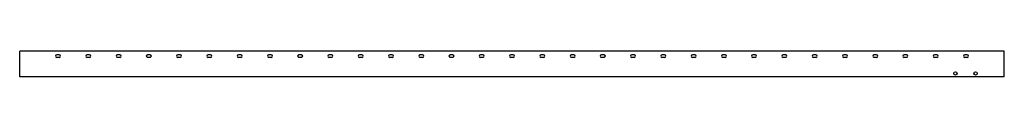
# Model space of a CAD drawing. Header units: millimetres. Extents: x -867 to 1085, y 178 to 230.
import ezdxf

# ---------------------------------------------------------------- set-up
doc = ezdxf.new("R2010")
doc.units = ezdxf.units.MM

msp = doc.modelspace()

# ---------------------------------------------------------------- linework, layer by layer
at = {"color": 7, "linetype": 'Continuous', "lineweight": 25}
for p, q in [((1084.7, 229.7), (-867.3, 229.7)), ((-867.3, 178.3), (-867.3, 229.7)), ((-788.8, 222.2), (-793.8, 222.2)), ((-788.8, 217.2), (-793.8, 217.2)), ((-728.8, 222.2), (-733.8, 222.2)), ((-728.8, 217.2), (-733.8, 217.2)), ((-668.8, 222.2), (-673.8, 222.2)), ((-668.8, 217.2), (-673.8, 217.2)), ((-608.8, 222.2), (-613.8, 222.2)), ((-608.8, 217.2), (-613.8, 217.2)), ((-548.8, 222.2), (-553.8, 222.2)), ((-548.8, 217.2), (-553.8, 217.2)), ((-488.8, 222.2), (-493.8, 222.2)), ((-488.8, 217.2), (-493.8, 217.2)), ((-428.8, 222.2), (-433.8, 222.2)), ((-428.8, 217.2), (-433.8, 217.2)), ((-368.8, 222.2), (-373.8, 222.2)), ((-368.8, 217.2), (-373.8, 217.2)), ((-308.8, 222.2), (-313.8, 222.2)), ((-308.8, 217.2), (-313.8, 217.2)), ((-248.8, 222.2), (-253.8, 222.2)), ((-248.8, 217.2), (-253.8, 217.2)), ((-188.8, 222.2), (-193.8, 222.2)), ((-188.8, 217.2), (-193.8, 217.2)), ((-128.8, 222.2), (-133.8, 222.2)), ((-128.8, 217.2), (-133.8, 217.2)), ((-68.8, 222.2), (-73.8, 222.2)), ((-68.8, 217.2), (-73.8, 217.2)), ((-8.8, 222.2), (-13.8, 222.2)), ((-8.8, 217.2), (-13.8, 217.2)), ((51.2, 222.2), (46.2, 222.2)), ((51.2, 217.2), (46.2, 217.2)), ((111.2, 222.2), (106.2, 222.2)), ((111.2, 217.2), (106.2, 217.2)), ((171.2, 222.2), (166.2, 222.2)), ((171.2, 217.2), (166.2, 217.2)), ((231.2, 222.2), (226.2, 222.2)), ((231.2, 217.2), (226.2, 217.2)), ((291.2, 222.2), (286.2, 222.2)), ((291.2, 217.2), (286.2, 217.2)), ((351.2, 222.2), (346.2, 222.2)), ((351.2, 217.2), (346.2, 217.2)), ((411.2, 222.2), (406.2, 222.2)), ((411.2, 217.2), (406.2, 217.2)), ((471.2, 222.2), (466.2, 222.2)), ((471.2, 217.2), (466.2, 217.2)), ((531.2, 222.2), (526.2, 222.2)), ((531.2, 217.2), (526.2, 217.2)), ((591.2, 222.2), (586.2, 222.2)), ((591.2, 217.2), (586.2, 217.2)), ((651.2, 222.2), (646.2, 222.2)), ((651.2, 217.2), (646.2, 217.2)), ((711.2, 222.2), (706.2, 222.2)), ((711.2, 217.2), (706.2, 217.2)), ((771.2, 222.2), (766.2, 222.2)), ((771.2, 217.2), (766.2, 217.2)), ((831.2, 222.2), (826.2, 222.2)), ((831.2, 217.2), (826.2, 217.2)), ((891.2, 222.2), (886.2, 222.2)), ((891.2, 217.2), (886.2, 217.2)), ((951.2, 222.2), (946.2, 222.2)), ((951.2, 217.2), (946.2, 217.2)), ((1011.2, 222.2), (1006.2, 222.2)), ((1011.2, 217.2), (1006.2, 217.2)), ((1084.7, 178.3), (1084.7, 229.7)), ((1084.7, 178.3), (-867.3, 178.3))]:
    msp.add_line(p, q, dxfattribs=at)
for centre in [(987.7, 185.3), (1027.7, 185.3)]:
    msp.add_circle(centre, 3.2, dxfattribs=at)
for centre, start, end in [((-793.8, 219.7), 90, 270), ((-788.8, 219.7), 270, 90), ((-733.8, 219.7), 90, 270), ((-728.8, 219.7), 270, 90), ((-673.8, 219.7), 90, 270), ((-668.8, 219.7), 270, 90), ((-613.8, 219.7), 90, 270), ((-608.8, 219.7), 270, 90), ((-553.8, 219.7), 90, 270), ((-548.8, 219.7), 270, 90), ((-493.8, 219.7), 90, 270), ((-488.8, 219.7), 270, 90), ((-433.8, 219.7), 90, 270), ((-428.8, 219.7), 270, 90), ((-373.8, 219.7), 90, 270), ((-368.8, 219.7), 270, 90), ((-313.8, 219.7), 90, 270), ((-308.8, 219.7), 270, 90), ((-253.8, 219.7), 90, 270), ((-248.8, 219.7), 270, 90), ((-193.8, 219.7), 90, 270), ((-188.8, 219.7), 270, 90), ((-133.8, 219.7), 90, 270), ((-128.8, 219.7), 270, 90), ((-73.8, 219.7), 90, 270), ((-68.8, 219.7), 270, 90), ((-13.8, 219.7), 90, 270), ((-8.8, 219.7), 270, 90), ((46.2, 219.7), 90, 270), ((51.2, 219.7), 270, 90), ((106.2, 219.7), 90, 270), ((111.2, 219.7), 270, 90), ((166.2, 219.7), 90, 270), ((171.2, 219.7), 270, 90), ((226.2, 219.7), 90, 270), ((231.2, 219.7), 270, 90), ((286.2, 219.7), 90, 270), ((291.2, 219.7), 270, 90), ((346.2, 219.7), 90, 270), ((351.2, 219.7), 270, 90), ((406.2, 219.7), 90, 270), ((411.2, 219.7), 270, 90), ((466.2, 219.7), 90, 270), ((471.2, 219.7), 270, 90), ((526.2, 219.7), 90, 270), ((531.2, 219.7), 270, 90), ((586.2, 219.7), 90, 270), ((591.2, 219.7), 270, 90), ((646.2, 219.7), 90, 270), ((651.2, 219.7), 270, 90), ((706.2, 219.7), 90, 270), ((711.2, 219.7), 270, 90), ((766.2, 219.7), 90, 270), ((771.2, 219.7), 270, 90), ((826.2, 219.7), 90, 270), ((831.2, 219.7), 270, 90), ((886.2, 219.7), 90, 270), ((891.2, 219.7), 270, 90), ((946.2, 219.7), 90, 270), ((951.2, 219.7), 270, 90), ((1006.2, 219.7), 90, 270), ((1011.2, 219.7), 270, 90)]:
    msp.add_arc(centre, 2.5, start, end, dxfattribs=at)

doc.saveas('drawing.dxf')
